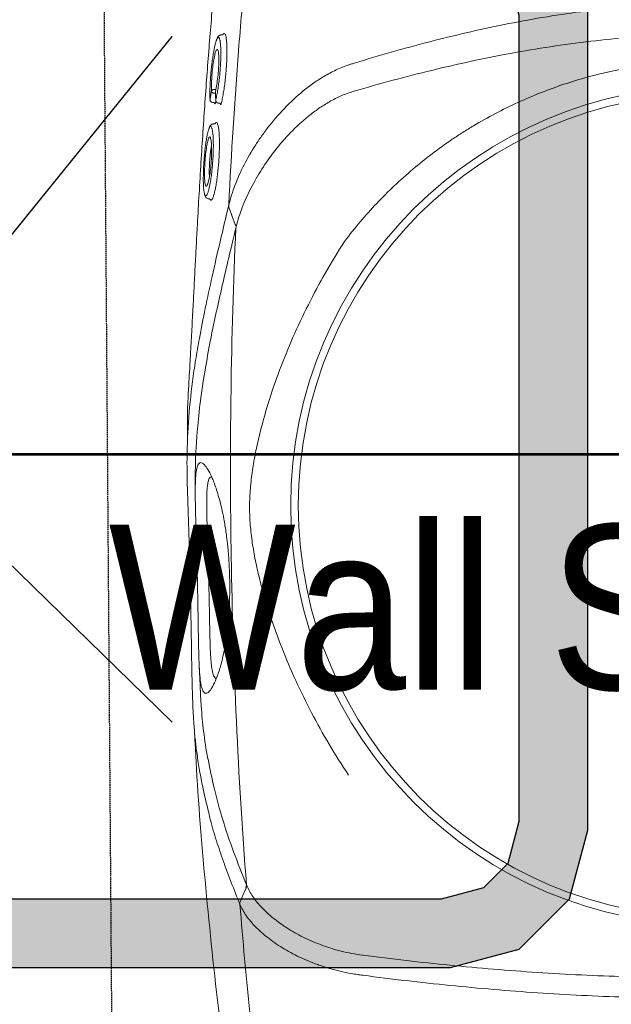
# Model space of a CAD drawing. Header units: millimetres. Extents: x 1277566 to 1493426, y 1039116 to 1145896.
# Tile 8 of 151: x 1281718 to 1281933, y 1133984 to 1134343. Entities that reach past the tile are written whole.
import ezdxf

# ---------------------------------------------------------------- set-up
doc = ezdxf.new("R2010")
doc.units = ezdxf.units.MM
doc.linetypes.add('11aa1PB-bd$0$11aa1PB-af$0$TRATTEGGIATA', pattern=[0.75, 0.5, -0.25])
for name, color, linetype, lineweight in [('A - TEXT', 7, 'Continuous', 13), ('CKD Equipments', 252, 'Continuous', 0), ('L6', 252, 'Continuous', 13), ('L7', 252, 'Continuous', 0)]:
    doc.layers.add(name, color=color, linetype=linetype, lineweight=lineweight)
for name, color, linetype in [('EQUI.', 4, 'Continuous'), ('FAINTEQUIP', 253, 'Continuous'), ('kitchen equip1', 8, 'Continuous')]:
    doc.layers.add(name, color=color, linetype=linetype)
doc.styles.add('STYLE1', font='GOTHIC.TTF', dxfattribs={"width": 0.9})

# ---------------------------------------------------------------- blocks, each defined once
blk = doc.blocks.new('G$C728151F9')
at = {"layer": 'CKD Equipments'}
h = blk.add_hatch(color=111, dxfattribs=at)
h.dxf.hatch_style = 1
h.paths.add_polyline_path([(350, 500), (50, 500), (25, 493.3), (6.7, 475), (0, 450), (0, 50), (6.7, 25), (25, 6.7), (50, 0), (350, 0), (375, 6.7), (393.3, 25), (400, 50), (400, 450), (393.3, 475), (375, 493.3)])
h.paths.add_polyline_path([(346.71, 475), (53.29, 475), (37.94, 470.89), (29.11, 462.06), (25, 446.71), (25, 53.29), (29.11, 37.94), (37.94, 29.11), (53.29, 25), (346.71, 25), (362.06, 29.11), (370.89, 37.94), (375, 53.29), (375, 446.71), (370.89, 462.06), (362.06, 470.89)], flags=16)
blk.add_lwpolyline([(220.17, 247.6), (339, 151.43)], dxfattribs=at)
blk.add_lwpolyline([(220.17, 247.6), (339, 151.43)], dxfattribs=at)
blk.add_lwpolyline([(220.17, 247.6), (339, 151.43)], dxfattribs=at)
at = {"layer": 'EQUI.'}
for points in [[(89.36, 151.43), (183.19, 247.6)], [(89.36, 151.43), (183.19, 247.6)], [(89.36, 151.43), (183.19, 247.6)], [(89.36, 151.43), (183.19, 247.6)], [(220.17, 247.6), (339, 151.43)]]:
    blk.add_lwpolyline(points, dxfattribs=at)
at = {"layer": 'kitchen equip1'}
for points in [[(350, 500), (50, 500), (25, 493.3), (6.7, 475), (0, 450), (0, 50), (6.7, 25), (25, 6.7), (50, 0), (350, 0), (375, 6.7), (393.3, 25), (400, 50), (400, 450), (393.3, 475), (375, 493.3)], [(346.71, 475), (53.29, 475), (37.94, 470.89), (29.11, 462.06), (25, 446.71), (25, 53.29), (29.11, 37.94), (37.94, 29.11), (53.29, 25), (346.71, 25), (362.06, 29.11), (370.89, 37.94), (375, 53.29), (375, 446.71), (370.89, 462.06), (362.06, 470.89)]]:
    blk.add_lwpolyline(points, close=True, dxfattribs=at)
blk = doc.blocks.new('G$C4DC229AB')
at = {"linetype": 'Continuous', "lineweight": 0}
for p, q in [((603.27, 361.13), (603.27, 361.12)), ((408.38, 158.65), (404.61, 157.08)), ((406.89, 150.96), (407.08, 150.84)), ((407.08, 150.84), (407.04, 150.56)), ((407.19, 149.71), (406.9, 150.19)), ((383.61, 135.73), (384.11, 135.16)), ((376.48, 130.86), (376.58, 130.91)), ((376.84, 132.19), (376.58, 132.65)), ((376.73, 131.08), (377.25, 131.33)), ((377.5, 129.03), (377.61, 129.1)), ((377.86, 130.36), (377.6, 130.83)), ((355.67, 119.03), (356.18, 118.45))]:
    blk.add_line(p, q, dxfattribs=at)
at = {"linetype": 'Continuous', "lineweight": 0, "flags": 128}
for points in [[(602.49, 307.99), (605.01, 308.56), (607.52, 309.12)], [(408.99, 163.15), (407.31, 160.61), (405.64, 158.09)], [(405.63, 158.08), (405.63, 158.08), (405.63, 158.08)]]:
    blk.add_lwpolyline(points, dxfattribs=at)
at = {"linetype": 'Continuous', "lineweight": 0}
for radius in [152.76, 150]:
    blk.add_circle((390.57, 363.31), radius, dxfattribs=at)
for centre, radius, start, end in [((602.42, 306.03), 1.73, 92.1585, 124.2775), ((375.97, 131.7), 1, 307.5028, 29.2216), ((376.99, 129.88), 1, 308.6226, 29.167), ((374.48, 128.62), 0.946, 216.1897, 288.2787), ((374.01, 128.33), 0.979, 321.6701, 33.842)]:
    blk.add_arc(centre, radius, start, end, dxfattribs=at)
for points, knots in [([(451.98, 566.97), (459.36, 559.37), (466.66, 551.66), (477.45, 539.89), (481.02, 535.94), (488.1, 527.95), (491.62, 523.93), (502.06, 511.74), (508.89, 503.5), (522.23, 486.73), (528.75, 478.22), (541.46, 460.91), (547.65, 452.14), (559.68, 434.4), (565.51, 425.42), (574.01, 411.83), (576.8, 407.28), (582.31, 398.13), (585.02, 393.53), (593.04, 379.71), (598.22, 370.44), (603.27, 361.13)], [0, 0, 0, 0, 0.125, 0.125, 0.1875, 0.1875, 0.25, 0.25, 0.375, 0.375, 0.5, 0.5, 0.625, 0.625, 0.75, 0.75, 0.8125, 0.8125, 0.875, 0.875, 1, 1, 1, 1]), ([(597.35, 356.88), (592.29, 366.17), (587.09, 375.42), (576.39, 393.79), (570.88, 402.92), (559.52, 421.03), (553.67, 430), (541.63, 447.74), (535.45, 456.5), (522.74, 473.79), (516.22, 482.31), (502.9, 499.08), (496.1, 507.32), (485.69, 519.5), (482.18, 523.52), (475.11, 531.52), (471.55, 535.48), (460.79, 547.26), (453.51, 554.98), (446.15, 562.59)], [0, 0, 0, 0, 0.125, 0.125, 0.25, 0.25, 0.375, 0.375, 0.5, 0.5, 0.625, 0.625, 0.75, 0.75, 0.8125, 0.8125, 0.875, 0.875, 1, 1, 1, 1]), ([(667.68, 362.32), (658.04, 353.36), (648.29, 344.48), (628.58, 326.93), (618.63, 318.25), (608.58, 309.66)], [0, 0, 0, 0, 0.5, 0.5, 1, 1, 1, 1]), ([(567.76, 259.76), (567.76, 259.76), (584.39, 273.01), (613.3, 297.89), (647.59, 328.6), (669.42, 349.71), (680, 359.93)], [0, 0, 0, 0, 0.128959, 0.425292, 0.721626, 1, 1, 1, 1]), ([(603.27, 361.12), (603.45, 360.81), (603.62, 360.49), (603.96, 359.86), (604.13, 359.55), (604.62, 358.6), (604.94, 357.96), (605.86, 356.06), (606.43, 354.79), (608.02, 351), (608.91, 348.47), (609.85, 345.33), (610.02, 344.71), (610.36, 343.45), (610.52, 342.83), (610.97, 340.97), (611.23, 339.74), (611.9, 336.12), (612.2, 333.77), (612.46, 330.36), (612.52, 329.24), (612.56, 327.07), (612.55, 326.01), (612.43, 322.91), (612.22, 320.95), (611.81, 318.64), (611.72, 318.18), (611.53, 317.29), (611.43, 316.85), (611.1, 315.56), (610.85, 314.73), (610.02, 312.37), (609.35, 310.93), (608.56, 309.64)], [0, 0, 0, 0, 0.015625, 0.015625, 0.03125, 0.03125, 0.0625, 0.0625, 0.125, 0.125, 0.25, 0.25, 0.28125, 0.28125, 0.3125, 0.3125, 0.375, 0.375, 0.5, 0.5, 0.5625, 0.5625, 0.625, 0.625, 0.75, 0.75, 0.78125, 0.78125, 0.8125, 0.8125, 0.875, 0.875, 1, 1, 1, 1]), ([(601.59, 307.69), (602.35, 308.94), (603, 310.33), (603.83, 312.61), (604.07, 313.4), (604.41, 314.63), (604.51, 315.05), (604.71, 315.91), (604.8, 316.35), (605.22, 318.56), (605.44, 320.43), (605.67, 324.37), (605.67, 326.43), (605.48, 329.68), (605.39, 330.79), (605.14, 333.03), (604.98, 334.16), (604.41, 337.58), (603.9, 339.91), (602.91, 343.47), (602.55, 344.67), (601.94, 346.49), (601.72, 347.09), (601.28, 348.31), (601.05, 348.91), (599.84, 351.93), (598.72, 354.33), (597.44, 356.71)], [0, 0, 0, 0, 0.125, 0.125, 0.1875, 0.1875, 0.21875, 0.21875, 0.25, 0.25, 0.375, 0.375, 0.5, 0.5, 0.5625, 0.5625, 0.625, 0.625, 0.75, 0.75, 0.8125, 0.8125, 0.84375, 0.84375, 0.875, 0.875, 1, 1, 1, 1]), ([(547.31, 314.15), (545.74, 309.96), (544.08, 305.85), (540.57, 297.76), (538.72, 293.79), (534.83, 285.97), (532.79, 282.13), (528.52, 274.58), (526.28, 270.86), (521.59, 263.57), (519.16, 260.01), (515.36, 254.79), (514.06, 253.07), (511.42, 249.68), (510.07, 248.01), (507.3, 244.71), (505.88, 243.08), (502.95, 239.86), (501.45, 238.29), (498.35, 235.22), (496.75, 233.73), (494.25, 231.56), (493.4, 230.85), (492.09, 229.81), (491.65, 229.46), (490.76, 228.78), (490.31, 228.44), (488.04, 226.78), (486.2, 225.54), (482.45, 223.23), (480.54, 222.15), (476.69, 220.12), (474.74, 219.16), (470.81, 217.32), (468.83, 216.46), (464.86, 214.81), (462.86, 214.02), (458.86, 212.52), (456.84, 211.8), (450.77, 209.74), (446.68, 208.49), (434.26, 205.08), (425.79, 203.26), (412.75, 201.17), (408.38, 200.58), (399.58, 199.65), (395.15, 199.29), (390.7, 199.04)], [0, 0, 0, 0, 0.0625, 0.0625, 0.125, 0.125, 0.1875, 0.1875, 0.25, 0.25, 0.3125, 0.3125, 0.34375, 0.34375, 0.375, 0.375, 0.40625, 0.40625, 0.4375, 0.4375, 0.46875, 0.46875, 0.484375, 0.484375, 0.492187, 0.492187, 0.5, 0.5, 0.53125, 0.53125, 0.5625, 0.5625, 0.59375, 0.59375, 0.625, 0.625, 0.65625, 0.65625, 0.6875, 0.6875, 0.75, 0.75, 0.875, 0.875, 0.9375, 0.9375, 1, 1, 1, 1]), ([(608.58, 309.66), (607.05, 307.22), (603.99, 302.36), (599.49, 295.61), (594.88, 289.18), (591.18, 284.26), (588.82, 281.59), (588.22, 280.9)], [0, 0, 0, 0, 0.229832, 0.459678, 0.690029, 0.920378, 1, 1, 1, 1]), ([(608.56, 309.64), (608.54, 309.61), (608.51, 309.57), (608.44, 309.51), (608.4, 309.47), (608.27, 309.38), (608.18, 309.33), (607.91, 309.2), (607.72, 309.15), (607.52, 309.12)], [0, 0, 0, 0, 0.125, 0.125, 0.25, 0.25, 0.5, 0.5, 1, 1, 1, 1]), ([(601.45, 307.46), (586.28, 294.59), (570.91, 281.95), (539.74, 257.11), (523.95, 244.91), (499.96, 226.95), (491.9, 221.01), (475.72, 209.28), (467.6, 203.48), (443.1, 186.27), (426.62, 175.07), (409.98, 164.13)], [0, 0, 0, 0, 0.25, 0.25, 0.5, 0.5, 0.625, 0.625, 0.75, 0.75, 1, 1, 1, 1]), ([(572.61, 269.31), (575.01, 271.9), (580.13, 277.41), (587.47, 286.57), (594.45, 296.42), (599.12, 303.78), (601.45, 307.46)], [0, 0, 0, 0, 0.2280042, 0.4853378, 0.7427349, 1, 1, 1, 1]), ([(602.49, 307.99), (602.49, 307.99), (602.49, 307.99), (602.49, 307.99), (602.49, 307.99), (602.49, 307.99), (602.49, 307.99), (602.45, 307.91), (602.4, 307.84), (602.36, 307.76)], [-0.00000006, -0.00000006, -0.00000006, -0.00000006, 0, 0, 0, 0.0000002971, 0.0000002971, 0.0000002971, 0.0005047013, 0.0005047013, 0.0005047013, 0.0005047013]), ([(588.22, 280.9), (586.01, 278.3), (582.39, 274.04), (577.19, 268.64), (573.17, 264.66), (569.39, 261.16), (565.87, 258.12), (562.34, 255.22), (558.95, 252.53), (555.55, 249.9), (552.27, 247.4), (549.19, 245.07), (545.86, 242.57), (541.82, 239.55), (536.94, 235.9), (531.21, 231.59), (525.22, 227.06), (519.22, 222.48), (513.53, 218.13), (508.33, 214.11), (503.74, 210.55), (499.65, 207.38), (496.05, 204.6), (492.83, 202.16), (486.72, 197.65), (477.65, 191.56), (466.75, 185.25), (457.58, 180.45), (449.56, 176.51), (440.26, 172.22), (429.33, 167.44), (418.76, 162.97), (411.41, 159.91), (408.38, 158.65)], [0, 0, 0, 0, 0.0593635, 0.0971043, 0.1348438, 0.1667324, 0.198607, 0.2201848, 0.2417788, 0.2633349, 0.278122, 0.2929063, 0.3080418, 0.3231723, 0.3441056, 0.3655953, 0.3864814, 0.4080077, 0.4295299, 0.4486306, 0.4683357, 0.4884205, 0.5086324, 0.5289688, 0.5492243, 0.6333183, 0.7152132, 0.756242, 0.7972696, 0.8516973, 0.906117, 0.9611972, 1, 1, 1, 1]), ([(552.18, 250.96), (552.44, 251.19), (554.62, 252.85), (558.32, 255.88), (562.02, 259.02), (566.63, 263.25), (570.13, 266.58), (572.58, 269.28), (572.61, 269.31)], [0, 0, 0, 0, 0.1154515, 0.2827578, 0.4507086, 0.6182339, 0.994941, 1, 1, 1, 1]), ([(390.7, 199.04), (384.59, 199.16), (378.55, 199.63), (366.61, 201.2), (360.7, 202.32), (349.03, 205.18), (343.26, 206.94), (336.13, 209.54), (334.71, 210.09), (331.87, 211.21), (330.46, 211.8), (326.26, 213.6), (323.5, 214.87), (315.36, 218.91), (310.11, 221.88), (299.94, 228.37), (295.02, 231.89), (289.09, 236.65), (287.92, 237.62), (285.59, 239.6), (284.44, 240.6), (281.03, 243.66), (278.82, 245.75), (272.38, 252.19), (268.34, 256.68), (264.29, 261.64)], [0, 0, 0, 0, 0.125, 0.125, 0.25, 0.25, 0.375, 0.375, 0.40625, 0.40625, 0.4375, 0.4375, 0.5, 0.5, 0.625, 0.625, 0.75, 0.75, 0.78125, 0.78125, 0.8125, 0.8125, 0.875, 0.875, 1, 1, 1, 1]), ([(521.43, 227.47), (519.8, 226.24), (518.2, 225.02), (516.23, 223.51), (515.83, 223.21), (515.06, 222.62), (514.67, 222.32), (513.53, 221.45), (512.79, 220.88), (511.33, 219.76), (510.62, 219.21), (509.57, 218.41), (509.23, 218.14), (508.55, 217.62), (508.21, 217.37), (506.58, 216.11), (505.36, 215.18), (503.66, 213.87), (503.11, 213.45), (502.05, 212.64), (501.53, 212.25), (500.06, 211.13), (499.17, 210.46), (497.51, 209.23), (496.74, 208.67), (495.68, 207.9), (495.34, 207.66), (494.68, 207.2), (494.37, 206.98), (492.85, 205.94), (491.85, 205.29), (490.13, 204.3), (489.42, 203.95), (488.52, 203.62), (488.26, 203.55), (487.9, 203.48), (487.79, 203.46), (487.57, 203.44), (487.48, 203.44), (487.02, 203.48), (486.76, 203.63), (486.45, 204.16), (486.4, 204.53), (486.51, 205.51), (486.66, 206.12), (487.22, 207.57), (487.61, 208.42), (488.28, 209.67), (488.43, 209.92), (488.74, 210.46), (488.9, 210.73), (489.42, 211.58), (489.81, 212.19), (490.68, 213.48), (491.17, 214.16), (492.25, 215.62), (492.85, 216.4), (494.17, 218.03), (494.9, 218.9), (496.51, 220.73), (497.39, 221.7), (498.87, 223.26), (499.39, 223.79), (500.47, 224.87), (501.03, 225.43), (502.2, 226.56), (502.81, 227.13), (503.76, 228.02), (504.09, 228.32), (504.75, 228.92), (505.09, 229.23), (506.8, 230.75), (508.23, 231.98), (510.49, 233.84), (511.27, 234.46), (512.45, 235.4), (512.86, 235.71), (513.66, 236.33), (514.06, 236.64), (515.27, 237.56), (516.07, 238.16), (517.29, 239.05), (517.7, 239.34), (518.52, 239.92), (518.93, 240.21), (520.95, 241.63), (522.53, 242.68), (524.45, 243.91), (524.83, 244.15), (525.59, 244.63), (525.96, 244.86), (527.08, 245.54), (527.8, 245.97), (529.9, 247.2), (531.22, 247.93), (533.1, 248.93), (533.71, 249.25), (534.89, 249.84), (535.46, 250.12), (537.11, 250.9), (538.12, 251.36), (540.04, 252.18), (540.93, 252.54), (542.19, 253.01), (542.6, 253.16), (543.38, 253.44), (543.76, 253.56), (545.58, 254.16), (546.82, 254.5), (548.98, 254.98), (549.89, 255.12), (551.04, 255.21), (551.38, 255.22), (552.01, 255.2), (552.28, 255.17), (553, 255.03), (553.33, 254.87), (553.73, 254.42), (553.79, 254.13), (553.64, 253.4), (553.42, 252.97), (552.86, 252.2), (552.63, 251.92), (552.23, 251.47), (552.08, 251.32), (551.77, 250.99), (551.6, 250.82), (550.71, 249.94), (549.81, 249.14), (548.4, 247.97), (548.11, 247.72), (547.48, 247.22), (547.16, 246.95), (546.13, 246.13), (545.38, 245.55), (543.75, 244.28), (542.87, 243.61), (541.41, 242.5), (540.9, 242.12), (539.84, 241.31), (539.28, 240.89), (537.55, 239.59), (536.32, 238.67), (534.35, 237.2), (533.67, 236.69), (532.61, 235.9), (532.25, 235.63), (531.53, 235.08), (531.16, 234.81), (529.33, 233.43), (527.81, 232.29), (525.46, 230.52), (524.67, 229.92), (523.05, 228.7), (522.24, 228.09), (521.43, 227.47)], [0, 0, 0, 0, 0.015625, 0.015625, 0.019531, 0.019531, 0.023438, 0.023438, 0.03125, 0.03125, 0.039063, 0.039063, 0.042969, 0.042969, 0.046875, 0.046875, 0.0625, 0.0625, 0.070313, 0.070313, 0.078125, 0.078125, 0.09375, 0.09375, 0.109375, 0.109375, 0.117188, 0.117188, 0.125, 0.125, 0.15625, 0.15625, 0.1875, 0.1875, 0.203125, 0.203125, 0.210938, 0.210938, 0.21875, 0.21875, 0.25, 0.25, 0.28125, 0.28125, 0.3125, 0.3125, 0.34375, 0.34375, 0.351563, 0.351563, 0.359375, 0.359375, 0.375, 0.375, 0.390625, 0.390625, 0.40625, 0.40625, 0.421875, 0.421875, 0.4375, 0.4375, 0.445313, 0.445313, 0.453125, 0.453125, 0.460938, 0.460938, 0.464844, 0.464844, 0.46875, 0.46875, 0.484375, 0.484375, 0.492188, 0.492188, 0.496094, 0.496094, 0.5, 0.5, 0.507813, 0.507813, 0.511719, 0.511719, 0.515625, 0.515625, 0.53125, 0.53125, 0.535156, 0.535156, 0.539063, 0.539063, 0.546875, 0.546875, 0.5625, 0.5625, 0.570313, 0.570313, 0.578125, 0.578125, 0.59375, 0.59375, 0.609375, 0.609375, 0.617188, 0.617188, 0.625, 0.625, 0.65625, 0.65625, 0.6875, 0.6875, 0.703125, 0.703125, 0.71875, 0.71875, 0.75, 0.75, 0.78125, 0.78125, 0.8125, 0.8125, 0.828125, 0.828125, 0.835938, 0.835938, 0.84375, 0.84375, 0.875, 0.875, 0.882812, 0.882812, 0.890625, 0.890625, 0.90625, 0.90625, 0.921875, 0.921875, 0.929687, 0.929687, 0.9375, 0.9375, 0.953125, 0.953125, 0.960937, 0.960937, 0.964844, 0.964844, 0.96875, 0.96875, 0.984375, 0.984375, 0.992187, 0.992187, 1, 1, 1, 1]), ([(259.98, 251.4), (266.08, 243.66), (272.46, 236.17), (282.43, 225.3), (285.82, 221.73), (292.71, 214.72), (296.21, 211.28), (306.87, 201.11), (314.16, 194.58), (325.32, 185.07), (329.07, 181.95), (336.65, 175.8), (340.47, 172.77), (344.32, 169.78)], [0, 0, 0, 0, 0.25, 0.25, 0.375, 0.375, 0.5, 0.5, 0.75, 0.75, 0.875, 0.875, 1, 1, 1, 1]), ([(518.93, 230.76), (519.6, 231.27), (521.35, 232.6), (524.19, 234.76), (526.5, 236.5), (528.83, 238.25), (531.16, 240), (533.87, 242.04), (536.15, 243.77), (538.08, 245.25), (539.78, 246.57), (541.77, 248.17), (543.76, 249.85), (545.65, 251.66), (546.86, 253.09), (547, 253.73), (547.06, 254.01), (547.06, 254.01), (547.06, 254.01), (547.06, 254.01), (547.11, 254.19), (547.15, 254.38), (547.19, 254.57)], [0, 0, 0, 0, 0.032705, 0.086629, 0.142257, 0.153922, 0.215379, 0.27845, 0.333103, 0.387785, 0.444206, 0.500642, 0.614534, 0.729613, 0.886835, 1, 1, 1, 1, 1, 1, 1.078938, 1.078938, 1.078938, 1.078938]), ([(546.97, 246.81), (547.14, 246.94), (549.75, 248.95), (552.18, 250.96), (552.18, 250.96)], [0, 0, 0, 0, 0.065528, 1, 1, 1, 1]), ([(336.04, 163.82), (328.57, 169.47), (321.19, 175.26), (310.32, 184.25), (306.73, 187.29), (299.63, 193.47), (296.12, 196.61), (285.74, 206.19), (279.01, 212.79), (269.25, 223.08), (266.06, 226.57), (259.81, 233.67), (256.75, 237.28), (253.76, 240.95)], [0, 0, 0, 0, 0.25, 0.25, 0.375, 0.375, 0.5, 0.5, 0.75, 0.75, 0.875, 0.875, 1, 1, 1, 1]), ([(488.49, 210.02), (488.64, 209.94), (488.8, 209.85), (488.96, 209.77), (488.96, 209.77), (488.96, 209.77), (488.96, 209.77), (489.01, 209.74), (489.24, 209.62), (490.06, 209.85), (491.38, 210.38), (493.14, 211.37), (495.42, 212.86), (497.87, 214.61), (500.28, 216.41), (502.51, 218.1), (505.28, 220.23), (508.38, 222.63), (511.51, 225.05), (514.19, 227.12), (516.69, 229.04), (518.18, 230.19), (518.93, 230.76)], [-0.090918, -0.090918, -0.090918, -0.090918, 0, 0, 0, 0, 0, 0, 0.026213, 0.13292, 0.239613, 0.348571, 0.457474, 0.569041, 0.626082, 0.683094, 0.752821, 0.824315, 0.874905, 0.926701, 0.963078, 1, 1, 1, 1]), ([(457.08, 184.69), (457.31, 184.8), (460.98, 186.54), (467.47, 189.97), (478.1, 195.93), (486.34, 201.23), (492.3, 205.43), (494.29, 206.9), (495.21, 207.57)], [0, 0, 0, 0, 0.016162, 0.250764, 0.485322, 0.836539, 0.925214, 1, 1, 1, 1]), ([(313.39, 89.28), (316.67, 91.07), (323.79, 94.94), (334.04, 100.8), (343.83, 106.52), (352.52, 111.69), (361.35, 117.02), (370.31, 122.51), (379.38, 128.11), (388.64, 133.9), (398.06, 139.83), (407.61, 145.91), (416.15, 151.39), (423.64, 156.22), (430.12, 160.41), (436.59, 164.6), (443.31, 168.94), (448.96, 172.6), (453.52, 175.53), (457.31, 177.97), (461.31, 180.53), (465.02, 182.9), (468.08, 184.87), (470.64, 186.52), (472.92, 188.02), (475.17, 189.53), (476.41, 190.42), (481.57, 194.26)], [0, 0, 0, 0, 0.063316, 0.137046, 0.187379, 0.237747, 0.288072, 0.337874, 0.387718, 0.437523, 0.488782, 0.540075, 0.591317, 0.625909, 0.660493, 0.695746, 0.730982, 0.771161, 0.791716, 0.812265, 0.841912, 0.872106, 0.896195, 0.920292, 0.944907, 0.969526, 1, 1, 1, 1]), ([(409.98, 164.13), (413.43, 165.55), (420.33, 168.4), (429.93, 172.42), (439.01, 176.32), (448.14, 180.38), (453.93, 183.17), (457.08, 184.69)], [0, 0, 0, 0, 0.192621, 0.385484, 0.57846, 0.771235, 1, 1, 1, 1]), ([(344.49, 169.64), (345.14, 169.15), (345.8, 168.68), (347.13, 167.78), (347.8, 167.36), (349.85, 166.15), (351.25, 165.43), (353.39, 164.46), (354.1, 164.15), (355.55, 163.57), (356.28, 163.29), (358.47, 162.51), (359.93, 162.06), (364.3, 160.88), (367.2, 160.3), (372.97, 159.48), (375.84, 159.23), (381.54, 159.02), (384.32, 159.06), (389.75, 159.37), (392.39, 159.65), (396.25, 160.25), (397.52, 160.48), (400.02, 161), (401.26, 161.29), (404.87, 162.25), (407.18, 163), (409.38, 163.88)], [0, 0, 0, 0, 0.03125, 0.03125, 0.0625, 0.0625, 0.125, 0.125, 0.15625, 0.15625, 0.1875, 0.1875, 0.25, 0.25, 0.375, 0.375, 0.5, 0.5, 0.625, 0.625, 0.75, 0.75, 0.8125, 0.8125, 0.875, 0.875, 1, 1, 1, 1]), ([(404.68, 157.11), (403.52, 156.64), (402.34, 156.21), (399.9, 155.4), (398.65, 155.03), (394.85, 154.02), (392.22, 153.48), (386.81, 152.65), (384.02, 152.36), (379.72, 152.13), (378.26, 152.09), (376.05, 152.08), (375.31, 152.08), (373.82, 152.11), (373.06, 152.14), (369.29, 152.31), (366.24, 152.6), (360.11, 153.53), (357.03, 154.18), (352.39, 155.5), (350.84, 156), (347.74, 157.15), (346.21, 157.79), (343.2, 159.21), (341.72, 160), (339.55, 161.32), (338.84, 161.78), (337.78, 162.52), (337.43, 162.77), (336.74, 163.28), (336.39, 163.54), (336.06, 163.81)], [0, 0, 0, 0, 0.0625, 0.0625, 0.125, 0.125, 0.25, 0.25, 0.375, 0.375, 0.4375, 0.4375, 0.46875, 0.46875, 0.5, 0.5, 0.625, 0.625, 0.75, 0.75, 0.8125, 0.8125, 0.875, 0.875, 0.9375, 0.9375, 0.96875, 0.96875, 0.984375, 0.984375, 1, 1, 1, 1]), ([(404.68, 157.11), (404.77, 157.15), (404.87, 157.21), (405.07, 157.35), (405.16, 157.42), (405.33, 157.59), (405.41, 157.68), (405.53, 157.87), (405.59, 157.97), (405.63, 158.08)], [0, 0, 0, 0, 0.25, 0.25, 0.5, 0.5, 0.75, 0.75, 1, 1, 1, 1]), ([(404.61, 157.08), (388.88, 146.83), (373.03, 136.83), (349.08, 122.19), (341.06, 117.37), (324.97, 107.86), (316.89, 103.17), (308.79, 98.54)], [0, 0, 0, 0, 0.5, 0.5, 0.75, 0.75, 1, 1, 1, 1]), ([(404.68, 157.11), (404.67, 157.11), (404.66, 157.11), (404.65, 157.1), (404.64, 157.09), (404.62, 157.09), (404.61, 157.08)], [0, 0, 0, 0, 0.00003361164, 0.00003361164, 0.00003361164, 0.00009841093, 0.00009841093, 0.00009841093, 0.00009841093]), ([(382.94, 136.13), (383.03, 136.32), (383.19, 136.67), (383.91, 137.48), (384.89, 138.4), (386.17, 139.47), (387.68, 140.64), (389.41, 141.88), (391.27, 143.16), (393.24, 144.44), (395.26, 145.68), (397.27, 146.86), (399.23, 147.95), (401.08, 148.9), (402.77, 149.71), (404.23, 150.34), (405.44, 150.77), (406.37, 151), (406.72, 150.97), (406.89, 150.96)], [0, 0, 0, 0, 0.066966, 0.12566, 0.184351, 0.242449, 0.30055, 0.358196, 0.415842, 0.473121, 0.530398, 0.588231, 0.646066, 0.704525, 0.762985, 0.822038, 0.881088, 0.940546, 1, 1, 1, 1]), ([(405.84, 148.39), (405.68, 148.35), (405.25, 148.26), (404.26, 147.89), (402.94, 147.32), (401.41, 146.59), (399.72, 145.71), (397.93, 144.71), (396.08, 143.62), (394.26, 142.49), (392.49, 141.33), (390.84, 140.19), (389.34, 139.09), (388.02, 138.07), (386.95, 137.15), (386.18, 136.43), (385.9, 136.08), (385.78, 135.94)], [0, 0, 0, 0, 0.045419, 0.115839, 0.186799, 0.257754, 0.32863, 0.399501, 0.469663, 0.539816, 0.608957, 0.678085, 0.746838, 0.815591, 0.884388, 0.95319, 1, 1, 1, 1]), ([(386.32, 134.98), (386.4, 134.99), (386.7, 135.04), (387.51, 135.34), (388.73, 135.85), (390.18, 136.55), (391.8, 137.4), (393.55, 138.37), (395.37, 139.43), (397.21, 140.55), (399.01, 141.7), (400.72, 142.85), (402.3, 143.96), (403.7, 144.99), (404.89, 145.94), (405.8, 146.75), (406.35, 147.28), (406.48, 147.48), (406.5, 147.52)], [0, 0, 0, 0, 0.023226, 0.092931, 0.162639, 0.232676, 0.302714, 0.372201, 0.441684, 0.510683, 0.579678, 0.648044, 0.716408, 0.784299, 0.852186, 0.919822, 0.987451, 1, 1, 1, 1]), ([(406.87, 148.35), (406.73, 148.45), (406.56, 148.58), (405.95, 148.42), (405.84, 148.39)], [0, 0, 0, 0, 0.8365957, 1, 1, 1, 1]), ([(406.5, 147.52), (406.63, 147.68), (406.92, 148.06), (406.89, 148.24), (406.87, 148.35)], [0, 0, 0, 0, 0.453626, 1, 1, 1, 1]), ([(406.51, 147.52), (406.82, 147.81), (407.04, 148.06), (407.22, 148.4), (407.4, 148.89), (407.35, 149.25), (407.19, 149.71)], [0, 0, 0, 0, 0.150992, 0.540293, 0.796534, 1, 1, 1, 1]), ([(407.04, 150.56), (407.05, 150.49), (407.08, 150.41), (406.93, 150.23), (406.9, 150.19)], [0, 0, 0, 0, 0.735294, 1, 1, 1, 1]), ([(388.87, 137.51), (389.02, 137.71), (389.37, 138.18), (390.86, 139.43), (392.99, 140.98), (395.49, 142.63), (398.09, 144.17), (400.48, 145.43), (402.36, 146.28), (403.02, 146.42), (403.31, 146.49)], [0, 0, 0, 0, 0.0984, 0.230543, 0.361452, 0.492139, 0.623641, 0.756097, 0.8899, 1, 1, 1, 1]), ([(403.48, 145.68), (403.47, 145.66), (403.3, 145.39), (402.18, 144.46), (400.25, 143.01), (397.8, 141.36), (395.22, 139.78), (392.72, 138.39), (390.67, 137.4), (389.57, 136.97), (389.28, 136.94), (389.27, 136.94)], [0, 0, 0, 0, 0.015121, 0.155418, 0.294804, 0.433435, 0.572075, 0.71203, 0.853105, 0.994782, 1, 1, 1, 1]), ([(400.48, 145.4), (400.21, 145.18), (399.47, 144.57), (397.68, 143.33), (395.41, 141.87), (393.15, 140.55), (391.55, 139.67), (390.96, 139.42), (390.85, 139.38)], [0, 0, 0, 0, 0.1171914, 0.3236173, 0.5316923, 0.7421657, 0.9517971, 1, 1, 1, 1]), ([(403.31, 146.49), (403.39, 146.51), (403.77, 146.62), (403.84, 146.53), (403.9, 146.46)], [0, 0, 0, 0, 0.212645, 1, 1, 1, 1]), ([(403.9, 146.46), (403.92, 146.43), (403.98, 146.29), (403.69, 145.94), (403.48, 145.68)], [0, 0, 0, 0, 0.26459, 1, 1, 1, 1]), ([(389.27, 136.94), (389.11, 136.91), (388.62, 136.84), (388.43, 137.01), (388.8, 137.43), (388.87, 137.51)], [0, 0, 0, 0, 0.294516, 0.862877, 1, 1, 1, 1]), ([(355.09, 119.59), (355.11, 119.66), (355.19, 119.88), (355.7, 120.48), (356.56, 121.32), (357.77, 122.32), (359.23, 123.44), (360.92, 124.64), (362.78, 125.89), (364.77, 127.16), (366.83, 128.4), (368.91, 129.6), (370.97, 130.71), (372.92, 131.7), (374.79, 132.59), (375.85, 133.03), (376.4, 133.26)], [0, 0, 0, 0, 0.036944, 0.111064, 0.185167, 0.25898, 0.332797, 0.405887, 0.478972, 0.551758, 0.624553, 0.69822, 0.771885, 0.845998, 0.920119, 1, 1, 1, 1]), ([(376.4, 133.26), (376.46, 133.28), (376.62, 133.34), (376.76, 133.35), (376.77, 133.28), (376.71, 133.18), (376.61, 133.1), (376.59, 133.09)], [0, 0, 0, 0, 0.170931, 0.43557, 0.700344, 0.964272, 1, 1, 1, 1]), ([(376.58, 132.65), (376.58, 132.65), (376.54, 132.7), (376.52, 132.82), (376.53, 132.97), (376.56, 133.06), (376.59, 133.08), (376.59, 133.08), (376.59, 133.09)], [0, 0, 0, 0, 0.005493, 0.289143, 0.515025, 0.705708, 0.87243, 1, 1, 1, 1]), ([(383.21, 135.75), (383.14, 135.76), (382.89, 135.78), (382.92, 135.98), (382.94, 136.13)], [0, 0, 0, 0, 0.258674, 1, 1, 1, 1]), ([(383.61, 135.73), (383.58, 135.73), (383.36, 135.68), (383.27, 135.72), (383.21, 135.75)], [0, 0, 0, 0, 0.269637, 1, 1, 1, 1]), ([(384.11, 135.16), (384.18, 135.12), (384.33, 134.91), (384.75, 134.76), (385.21, 134.7), (385.59, 134.73), (385.91, 134.82), (386.32, 134.98)], [0, 0, 0, 0, 0.0760045, 0.2920195, 0.5221541, 0.8303026, 1, 1, 1, 1]), ([(385.78, 135.94), (385.72, 135.87), (385.47, 135.59), (385.29, 135.21), (385.36, 134.91), (385.73, 134.84), (386.15, 134.94), (386.32, 134.98)], [0, 0, 0, 0, 0.074975, 0.308763, 0.600633, 0.840221, 1, 1, 1, 1]), ([(376.48, 130.86), (376.02, 130.66), (375.08, 130.28), (373.43, 129.49), (371.64, 128.58), (369.77, 127.57), (367.85, 126.47), (365.98, 125.33), (364.17, 124.18), (362.51, 123.06), (361.02, 121.99), (359.75, 121.01), (358.72, 120.14), (358.08, 119.53), (357.88, 119.27), (357.82, 119.2)], [0, 0, 0, 0, 0.081121, 0.164592, 0.245691, 0.329206, 0.409093, 0.49132, 0.570813, 0.652715, 0.73066, 0.81084, 0.889237, 0.969944, 1, 1, 1, 1]), ([(373.9, 128.89), (374.32, 129.2), (374.73, 129.51), (375.14, 129.83), (375.59, 130.17), (376.03, 130.51), (376.48, 130.86)], [0, 0, 0, 0, 0.002000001, 0.002000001, 0.002000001, 0.004171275, 0.004171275, 0.004171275, 0.004171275]), ([(374.48, 129.33), (374.53, 129.27), (374.64, 129.12), (374.76, 128.96), (374.82, 128.87)], [0, 0, 0, 0, 0.397181, 1, 1, 1, 1]), ([(377.25, 131.33), (377.39, 131.4), (377.51, 131.45), (377.68, 131.51), (377.74, 131.52), (377.78, 131.5), (377.79, 131.49), (377.78, 131.46), (377.77, 131.44), (377.72, 131.39), (377.7, 131.36), (377.62, 131.29), (377.61, 131.28), (377.59, 131.27)], [0, 0, 0, 0, 0.25, 0.25, 0.5, 0.5, 0.625, 0.625, 0.75, 0.75, 0.875, 0.875, 1, 1, 1, 1]), ([(377.6, 130.83), (377.58, 130.89), (377.54, 130.99), (377.54, 131.14), (377.57, 131.24), (377.58, 131.25), (377.58, 131.25), (377.58, 131.26), (377.59, 131.27)], [0, 0, 0, 0, 0.254985, 0.463826, 0.637296, 0.783337, 0.926867, 1, 1, 1, 1]), ([(358.39, 118.24), (358.5, 118.26), (358.84, 118.32), (359.71, 118.63), (361, 119.15), (362.53, 119.86), (364.22, 120.7), (366.02, 121.66), (367.91, 122.72), (369.81, 123.84), (371.69, 124.99), (373.45, 126.12), (375.07, 127.22), (376.44, 128.2), (377.17, 128.77), (377.5, 129.03)], [0, 0, 0, 0, 0.034967, 0.11668, 0.198521, 0.28284, 0.363401, 0.446271, 0.52675, 0.609595, 0.689692, 0.772207, 0.85087, 0.93183, 1, 1, 1, 1]), ([(361.47, 121.05), (361.69, 121.31), (362.18, 121.85), (363.86, 123.15), (366.06, 124.65), (368.58, 126.19), (371.11, 127.59), (372.88, 128.45), (373.7, 128.8), (373.9, 128.89)], [0, 0, 0, 0, 0.140566, 0.301933, 0.463305, 0.622013, 0.785773, 0.94855, 1, 1, 1, 1]), ([(374.78, 127.72), (374.17, 127.26), (372.99, 126.36), (370.56, 124.79), (368.02, 123.28), (365.52, 121.92), (363.44, 120.95), (362.19, 120.45), (361.93, 120.45), (361.91, 120.45)], [0, 0, 0, 0, 0.170858, 0.332147, 0.492014, 0.656195, 0.819988, 0.986588, 1, 1, 1, 1]), ([(373.72, 128.06), (373.65, 128.15), (373.58, 128.24), (373.51, 128.33), (373.41, 128.47), (373.31, 128.6), (373.29, 128.62)], [0.0007933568, 0.0007933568, 0.0007933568, 0.0007933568, 0.0011395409, 0.0011395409, 0.0011395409, 0.0016472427, 0.0016472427, 0.0016472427, 0.0016472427]), ([(377.5, 129.03), (377.04, 128.8), (376.57, 128.58), (376.11, 128.35), (375.66, 128.14), (375.22, 127.93), (374.78, 127.72)], [0, 0, 0, 0, 0.002000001, 0.002000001, 0.002000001, 0.003901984, 0.003901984, 0.003901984, 0.003901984]), ([(355.29, 119.05), (355.23, 119.06), (355, 119.07), (354.91, 119.24), (355.04, 119.5), (355.09, 119.59)], [0, 0, 0, 0, 0.160118, 0.714475, 1, 1, 1, 1]), ([(355.67, 119.03), (355.66, 119.03), (355.46, 118.99), (355.37, 119.02), (355.29, 119.05)], [0, 0, 0, 0, 0.031421, 1, 1, 1, 1]), ([(356.18, 118.45), (356.25, 118.41), (356.41, 118.18), (356.82, 118.05), (357.29, 117.99), (357.68, 118.01), (357.99, 118.09), (358.39, 118.24)], [0, 0, 0, 0, 0.085263, 0.298133, 0.53129, 0.85157, 1, 1, 1, 1]), ([(357.82, 119.2), (357.72, 119.07), (357.45, 118.75), (357.33, 118.4), (357.47, 118.17), (357.83, 118.11), (358.25, 118.21), (358.39, 118.24)], [0, 0, 0, 0, 0.142974, 0.381895, 0.621008, 0.867279, 1, 1, 1, 1]), ([(361.91, 120.45), (361.64, 120.41), (361.08, 120.34), (361.04, 120.63), (361.42, 121.01), (361.47, 121.05)], [0, 0, 0, 0, 0.4462454, 0.9349282, 1, 1, 1, 1])]:
    blk.add_open_spline(points, degree=3, knots=knots, dxfattribs=at)
for points in [[(597.44, 356.71), (597.41, 356.77), (597.38, 356.82), (597.35, 356.88)], [(607.52, 309.12), (607.52, 309.12), (607.52, 309.12), (607.52, 309.12)], [(608.58, 309.66), (608.57, 309.65), (608.57, 309.64), (608.56, 309.64)], [(601.45, 307.46), (601.5, 307.54), (601.54, 307.61), (601.59, 307.69)], [(602.49, 307.99), (602.16, 307.97), (601.84, 307.86), (601.59, 307.69)], [(344.32, 169.78), (344.38, 169.74), (344.44, 169.69), (344.49, 169.64)], [(336.04, 163.82), (336.04, 163.82), (336.05, 163.81), (336.06, 163.81)], [(408.99, 163.15), (409.06, 163.45), (409.19, 163.7), (409.38, 163.88)], [(409.38, 163.88), (409.58, 163.96), (409.78, 164.04), (409.98, 164.13)], [(405.63, 158.08), (405.63, 158.08), (405.64, 158.09), (405.64, 158.09)]]:
    blk.add_open_spline(points, degree=3, dxfattribs=at)
at = {"layer": 'FAINTEQUIP', "color": 4, "linetype": '11aa1PB-bd$0$11aa1PB-af$0$TRATTEGGIATA'}
blk.add_line((774.14, 373.1, 0.04), (266.5, 0, 0.04), dxfattribs=at)

msp = doc.modelspace()

# ---------------------------------------------------------------- linework, layer by layer
at = {"layer": 'L6', "const_width": 1}
msp.add_lwpolyline([(1280609.61, 1134184.6192), (1282765.4107, 1134184.6192)], dxfattribs=at)

# ---------------------------------------------------------------- block references
at = {"layer": 'CKD Equipments', "ltscale": 0.25, "rotation": 234.1141489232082}
msp.add_blockref('G$C4DC229AB', (1281903.6885, 1134695.3754), dxfattribs=at)
at = {"layer": 'L7', "ltscale": 0.25, "rotation": 89.99999999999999}
msp.add_blockref('G$C728151F9', (1281924.5547, 1133997.788), dxfattribs=at)

# ---------------------------------------------------------------- texts
at = {"layer": 'A - TEXT', "insert": (1281930.614, 1134158.9987, 0), "char_height": 60, "width": 704.58912, "attachment_point": 2, "style": 'STYLE1'}
msp.add_mtext('Wall Shelfs', dxfattribs=at)

doc.saveas('drawing.dxf')
